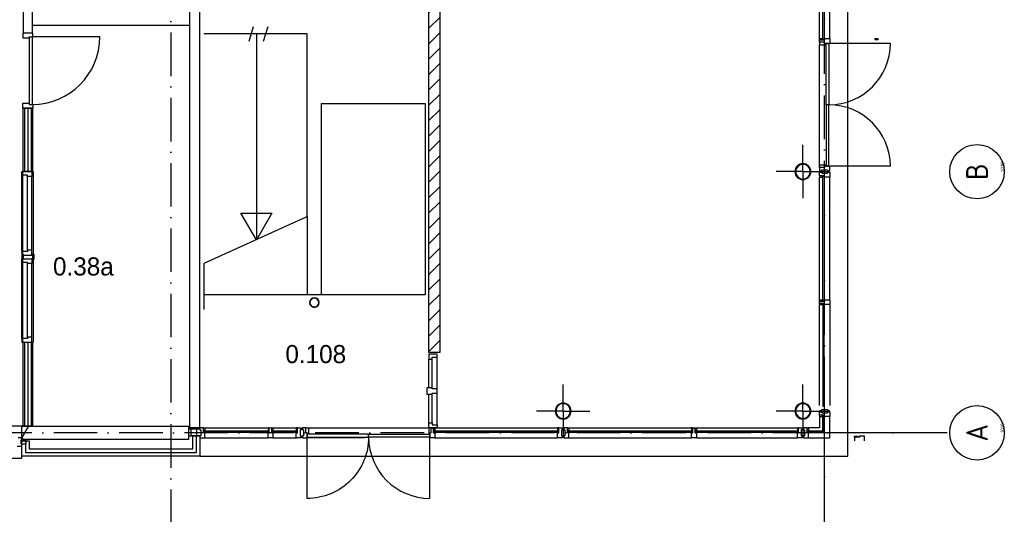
# Model space of a CAD drawing. Header units: millimetres. Extents: x -6587 to 170951, y 244 to 951952.
# Tile 25 of 102: x 73011 to 86566, y 8045 to 14864. Entities that reach past the tile are written whole.
import ezdxf
from ezdxf.enums import TextEntityAlignment as Align

# ---------------------------------------------------------------- set-up
doc = ezdxf.new("R2010")
doc.units = ezdxf.units.MM
doc.header["$LTSCALE"] = 100
doc.linetypes.add('DASHDOT', pattern=[9, 6, -1.5, 0, -1.5])
doc.layers.get('0').update_dxf_attribs({"linetype": 'CONTINUOUS'})
for name, color, linetype in [('AL$7----_STRAMIEN', 1, 'DASHDOT'), ('ALN-----_BLOCKNAAM', 2, 'CONTINUOUS'), ('BOUW', 8, 'CONTINUOUS'), ('EL6431--_CCTV', 3, 'CONTINUOUS')]:
    doc.layers.add(name, color=color, linetype=linetype)
doc.styles.add('BURO-025', font='BUROFONT.shx', dxfattribs={"height": 250})
doc.styles.get("Standard").update_dxf_attribs({"font": 'iso.shx'})

# ---------------------------------------------------------------- blocks, each defined once
blk = doc.blocks.new('VER90')
at = {"linetype": 'Continuous'}
blk.add_lwpolyline([(45, 139), (-45, 139), (-45, 67), (-28, 67), (-28, 0), (28, 0), (28, 67), (45, 67)], close=True, dxfattribs=at)
at = {"layer": 'ALN-----_BLOCKNAAM', "linetype": 'Continuous'}
blk.add_text('VER90', height=1, dxfattribs=at).set_placement((0, 0))
blk = doc.blocks.new('1010')
at = {"layer": 'AL$7----_STRAMIEN', "color": 7, "linetype": 'Continuous'}
blk.add_circle((0, 750), 750, dxfattribs=at)
at = {"layer": 'AL$7----_STRAMIEN', "color": 3, "linetype": 'Continuous'}
blk.add_attdef('STR-NAAM', text='', height=600, rotation=360, dxfattribs=at).set_placement((0, 750), align=Align.MIDDLE)
at = {"layer": 'ALN-----_BLOCKNAAM', "linetype": 'Continuous'}
blk.add_text('1010', height=100, dxfattribs=at).set_placement((0, 0))
blk = doc.blocks.new('RONDBUIS219X8')
at = {"color": 0, "linetype": 'Continuous'}
for points in [[(109.55, 0, 1), (-109.55, 0, 1)], [(101.55, 0, 1), (-101.55, 0, 1)]]:
    blk.add_lwpolyline(points, format="xyb", close=True, dxfattribs=at)

msp = doc.modelspace()

# ---------------------------------------------------------------- hatches: boundary and pattern name
at = {"layer": 'BOUW'}
h = msp.add_hatch(dxfattribs=at)
h.set_pattern_fill('PREFBET', color=256, style=0)
h.set_pattern_definition([(45, (90833.4, 33936.04), (-106.066, 106.066), [])])
h.paths.add_polyline_path([(78642.8, 10273.9), (78792.8, 10273.9), (78792.8, 14975.9), (78642.8, 14975.9)])

# ---------------------------------------------------------------- linework, layer by layer
at = {"layer": 'AL$7----_STRAMIEN', "color": 1}
for p, q in [((75092.8, 77693.7), (75092.8, 5951.5)), ((84092.8, 6017.7), (84092.8, 77759.8)), ((85780.5, 9168.7), (65059.5, 9168.7))]:
    msp.add_line(p, q, dxfattribs=at)
at = {"layer": 'BOUW'}
for p, q in [((84412.8, 8848.7), (84412.8, 58088.7)), ((84412.8, 8848.9), (84412.8, 21383.9)), ((73060.3, 18381.3), (73060.3, 14682)), ((73185.3, 14680), (73185.3, 18287.5)), ((84023.8, 14602.4), (84023.8, 16292.9)), ((84065.8, 14589.4), (84065.8, 16305.9)), ((84086.8, 16305.9), (84086.8, 14589.4)), ((84162.8, 14602.4), (84162.8, 16292.9)), ((75493, 9237.7), (75493, 16186.5)), ((75354, 9237.7), (75354, 16049.6)), ((78642.8, 10274), (78642.8, 14974)), ((78792.8, 14974), (78792.8, 10274)), ((73197.8, 14788.9), (75354, 14788.9)), ((84023.8, 14602.4), (84061.8, 14602.4)), ((84023.8, 14585.4), (84023.8, 14602.4)), ((84061.8, 14585.4), (84023.8, 14585.4)), ((84023.8, 14585.4), (84090.8, 14585.4)), ((84023.8, 14552.4), (84023.8, 14585.4)), ((84090.8, 14552.4), (84023.8, 14552.4)), ((84090.8, 14552.4), (84023.8, 14552.4)), ((84023.8, 14552.4), (84023.8, 14518.4)), ((84023.8, 12861.9), (84023.8, 14518.4)), ((84023.8, 14518.4), (84111.8, 14518.4)), ((84061.8, 14602.4), (84061.8, 14585.4)), ((84061.8, 14585.4), (84061.8, 14602.4)), ((84061.8, 14602.4), (84065.8, 14602.4)), ((84090.8, 14585.4), (84061.8, 14585.4)), ((84065.8, 14602.4), (84065.8, 14589.4)), ((84065.8, 14589.4), (84086.8, 14589.4)), ((84086.8, 14589.4), (84065.8, 14589.4)), ((84086.8, 14602.4), (84090.8, 14602.4)), ((84086.8, 14589.4), (84086.8, 14602.4)), ((84090.8, 14602.4), (84090.8, 14585.4)), ((84090.8, 14602.4), (84162.8, 14602.4)), ((84090.8, 14585.4), (84090.8, 14602.4)), ((84090.8, 14535.4), (84090.8, 14552.4)), ((84090.8, 14535.4), (84090.8, 14552.4)), ((84162.8, 14535.4), (84090.8, 14535.4)), ((84111.8, 14535.4), (84090.8, 14535.4)), ((84111.8, 14518.4), (84111.8, 14535.4)), ((84111.8, 13690.1), (84111.8, 14535.4)), ((84111.8, 14535.4), (84151.8, 14535.4)), ((84151.8, 14535.4), (84151.8, 13690.1)), ((84151.8, 14535.4), (84151.8, 13690.1)), ((84997.1, 14535.4), (84151.8, 14535.4)), ((84162.8, 14602.4), (84162.8, 14535.4)), ((84111.8, 13690.1), (84111.8, 12844.9)), ((84151.8, 13690.1), (84111.8, 13690.1)), ((84151.8, 13690.1), (84111.8, 13690.1)), ((84151.8, 12844.9), (84151.8, 13690.1)), ((84151.8, 12844.9), (84151.8, 13690.1)), ((83793, 12768.9), (83793, 13136.8)), ((83793, 12768.9), (83793, 13136.8)), ((73047.8, 12768.7), (73047.8, 10418.7)), ((73197.8, 12768.7), (73197.8, 10418.7)), ((83793, 12768.9), (83425.2, 12768.9)), ((83793, 12768.9), (83425.2, 12768.9)), ((83793, 12768.9), (84160.9, 12768.9)), ((83793, 12768.9), (83793, 12401.1)), ((83793, 12768.9), (84160.9, 12768.9)), ((83793, 12768.9), (83793, 12401.1)), ((84023.8, 12861.9), (84111.8, 12861.9)), ((84023.8, 12827.9), (84023.8, 12861.9)), ((84023.8, 12827.9), (84023.8, 12777.9)), ((84090.8, 12827.9), (84023.8, 12827.9)), ((84090.8, 12827.9), (84023.8, 12827.9)), ((84023.8, 12777.9), (84053.3, 12777.9)), ((84023.8, 12759.9), (84053.3, 12759.9)), ((84023.8, 12709.9), (84023.8, 12759.9)), ((84053.3, 12791.9), (84133.3, 12791.9)), ((84053.3, 12777.9), (84053.3, 12791.9)), ((84053.3, 12759.9), (84053.3, 12745.9)), ((84053.3, 12745.9), (84133.3, 12745.9)), ((84162.8, 12844.9), (84090.8, 12844.9)), ((84090.8, 12844.9), (84090.8, 12827.9)), ((84090.8, 12844.9), (84090.8, 12827.9)), ((84111.8, 12844.9), (84090.8, 12844.9)), ((84111.8, 12861.9), (84111.8, 12844.9)), ((84111.8, 12844.9), (84151.8, 12844.9)), ((84133.3, 12791.9), (84133.3, 12777.9)), ((84133.3, 12777.9), (84162.8, 12777.9)), ((84133.3, 12759.9), (84162.8, 12759.9)), ((84133.3, 12745.9), (84133.3, 12759.9)), ((84997.1, 12844.9), (84151.8, 12844.9)), ((84162.8, 12777.9), (84162.8, 12844.9)), ((84162.8, 12759.9), (84162.8, 12692.9)), ((84090.8, 12709.9), (84023.8, 12709.9)), ((84023.8, 12709.9), (84023.8, 12692.9)), ((84061.8, 12709.9), (84023.8, 12709.9)), ((84023.8, 12692.9), (84061.8, 12692.9)), ((84023.8, 11002.4), (84023.8, 12692.9)), ((84061.8, 12709.9), (84061.8, 12692.9)), ((84090.8, 12709.9), (84061.8, 12709.9)), ((84061.8, 12692.9), (84061.8, 12709.9)), ((84061.8, 12692.9), (84065.8, 12692.9)), ((84065.8, 12705.9), (84086.8, 12705.9)), ((84065.8, 12692.9), (84065.8, 12705.9)), ((84065.8, 12705.9), (84086.8, 12705.9)), ((84065.8, 10989.4), (84065.8, 12705.9)), ((84086.8, 12705.9), (84086.8, 12692.9)), ((84086.8, 12705.9), (84086.8, 10989.4)), ((84086.8, 12692.9), (84090.8, 12692.9)), ((84090.8, 12692.9), (84090.8, 12709.9)), ((84090.8, 12692.9), (84090.8, 12709.9)), ((84162.8, 12692.9), (84090.8, 12692.9)), ((84162.8, 11002.4), (84162.8, 12692.9)), ((78591, 11068.7), (75545, 11068.7)), ((84023.8, 11002.4), (84061.8, 11002.4)), ((84023.8, 10985.4), (84023.8, 11002.4)), ((84061.8, 10985.4), (84023.8, 10985.4)), ((84023.8, 10985.4), (84090.8, 10985.4)), ((84023.8, 10952.4), (84023.8, 10985.4)), ((84061.8, 11002.4), (84061.8, 10985.4)), ((84061.8, 10985.4), (84061.8, 11002.4)), ((84061.8, 11002.4), (84065.8, 11002.4)), ((84090.8, 10985.4), (84061.8, 10985.4)), ((84065.8, 11002.4), (84065.8, 10989.4)), ((84065.8, 10989.4), (84086.8, 10989.4)), ((84086.8, 10989.4), (84065.8, 10989.4)), ((84086.8, 11002.4), (84090.8, 11002.4)), ((84086.8, 10989.4), (84086.8, 11002.4)), ((84090.8, 11002.4), (84090.8, 10985.4)), ((84090.8, 11002.4), (84162.8, 11002.4)), ((84090.8, 10985.4), (84090.8, 11002.4)), ((84162.8, 11002.4), (84162.8, 10935.4)), ((84090.8, 10952.4), (84023.8, 10952.4)), ((84023.8, 10952.4), (84023.8, 10935.4)), ((84061.8, 10952.4), (84023.8, 10952.4)), ((84023.8, 10935.4), (84061.8, 10935.4)), ((84023.8, 9545), (84023.8, 10935.4)), ((84061.8, 10935.4), (84061.8, 10952.4)), ((84061.8, 10952.4), (84061.8, 10935.4)), ((84090.8, 10952.4), (84061.8, 10952.4)), ((84061.8, 10935.4), (84065.8, 10935.4)), ((84065.8, 10948.4), (84086.8, 10948.4)), ((84065.8, 10935.4), (84065.8, 10948.4)), ((84065.8, 10948.4), (84065.8, 9532)), ((84086.8, 10948.4), (84065.8, 10948.4)), ((84086.8, 10948.4), (84086.8, 10935.4)), ((84086.8, 9532), (84086.8, 10948.4)), ((84086.8, 10935.4), (84090.8, 10935.4)), ((84090.8, 10935.4), (84090.8, 10952.4)), ((84090.8, 10935.4), (84090.8, 10952.4)), ((84162.8, 10935.4), (84090.8, 10935.4)), ((84162.8, 10935.4), (84162.8, 9545)), ((73060.3, 9258.9), (73060.3, 10418.7)), ((73060.3, 10418.7), (73185.3, 10418.7)), ((73075.3, 10418.7), (73075.3, 9258.9)), ((73122.8, 10418.7), (73122.8, 9258.9)), ((73170.3, 10418.7), (73170.3, 9258.9)), ((73185.3, 10418.7), (73185.3, 9258.9)), ((78792.8, 10274), (78642.8, 10274)), ((83793, 9468.9), (83793, 9836.8)), ((83793, 9468.9), (83793, 9836.8)), ((83793, 9468.7), (83793, 9836.6)), ((84053.3, 9492), (84133.3, 9492)), ((84053.3, 9478), (84053.3, 9492)), ((84133.3, 9492), (84133.3, 9478)), ((83793, 9468.9), (83425.2, 9468.9)), ((83793, 9468.9), (83425.2, 9468.9)), ((83793, 9468.7), (83425.2, 9468.7)), ((83793, 9468.9), (83793, 9101.1)), ((83793, 9468.9), (83793, 9101.1)), ((83793, 9468.9), (84160.9, 9468.9)), ((83793, 9468.9), (84160.9, 9468.9)), ((83793, 9468.7), (83793, 9100.9)), ((83793, 9468.7), (84160.9, 9468.7)), ((84023.8, 9478), (84053.3, 9478)), ((84023.8, 9459.9), (84029.8, 9459.9)), ((84023.8, 9409.9), (84023.8, 9459.9)), ((84090.8, 9409.9), (84023.8, 9409.9)), ((84024, 9410.1), (84024, 9393.1)), ((84062, 9410.1), (84024, 9410.1)), ((84024, 9393.1), (84024, 9237.9)), ((84024, 9393.1), (84062, 9393.1)), ((84029.8, 9459.9), (84043.8, 9459.9)), ((84043.8, 9459.9), (84053.3, 9459.9)), ((84043.8, 9459.9), (84043.8, 9459.9)), ((84053.3, 9459.9), (84053.3, 9445.9)), ((84053.3, 9445.9), (84133.3, 9445.9)), ((84062, 9393.1), (84062, 9410.1)), ((84064.8, 9405.9), (84064.8, 9195.9)), ((84086.8, 9405.9), (84064.8, 9405.9)), ((84086.8, 9195.9), (84086.8, 9405.9)), ((84090.8, 9392.9), (84090.8, 9409.9)), ((84143.8, 9392.9), (84090.8, 9392.9)), ((84133.3, 9478), (84162.8, 9478)), ((84133.3, 9459.9), (84142.8, 9459.9)), ((84133.3, 9445.9), (84133.3, 9459.9)), ((84142.8, 9459.9), (84156.8, 9459.9)), ((84142.8, 9459.9), (84142.8, 9459.9)), ((84151.8, 9392.9), (84143.8, 9392.9)), ((84155.8, 9392.9), (84151.8, 9392.9)), ((84162.8, 9392.9), (84155.8, 9392.9)), ((84156.8, 9459.9), (84162.8, 9459.9)), ((84162.8, 9459.9), (84162.8, 9441)), ((84162.8, 9441), (84162.8, 9392.9)), ((84162.8, 9098.9), (84162.8, 9392.9)), ((73133.2, 9258.9), (72073.5, 9258.9)), ((73040.8, 9258.9), (75332.8, 9258.9)), ((73133.2, 9258.9), (73040.8, 9098.9)), ((73040.8, 9258.9), (73133.2, 9258.9)), ((73040.8, 9098.9), (73040.8, 9258.9)), ((73040.8, 9098.9), (73040.8, 9258.9)), ((73040.8, 9098.9), (73133.2, 9258.9)), ((73185.3, 9258.9), (73060.3, 9258.9)), ((75332.8, 9258.9), (75332.8, 9078.9)), ((76986, 9237.9), (78642.5, 9237.9)), ((78642.5, 9237.9), (78642.5, 9149.9)), ((78676.5, 9237.9), (78642.5, 9237.9)), ((78676.5, 9237.9), (78709.5, 9237.9)), ((78676.5, 9170.9), (78676.5, 9237.9)), ((78676.5, 9170.9), (78676.5, 9237.9)), ((78709.5, 9237.9), (78726.5, 9237.9)), ((78709.5, 9199.9), (78709.5, 9237.9)), ((78709.5, 9237.9), (78709.5, 9170.9)), ((78726.5, 9237.9), (80417, 9237.9)), ((78726.5, 9237.9), (78726.5, 9199.9)), ((80417, 9237.9), (80417, 9199.9)), ((80434, 9237.9), (80417, 9237.9)), ((80434, 9237.9), (80484, 9237.9)), ((80434, 9170.9), (80434, 9237.9)), ((80434, 9199.9), (80434, 9237.9)), ((80484, 9237.9), (80484, 9208.4)), ((82326.5, 9237.9), (83717.2, 9237.9)), ((83717.2, 9237.9), (83717.2, 9199.9)), ((83734.2, 9237.9), (83717.2, 9237.9)), ((83734.2, 9237.9), (83784.2, 9237.9)), ((83734.2, 9170.9), (83734.2, 9237.9)), ((83734.2, 9199.9), (83734.2, 9237.9)), ((83784.2, 9237.9), (83784.2, 9208.4)), ((83802, 9237.9), (83802, 9231.9)), ((83852, 9237.9), (83802, 9237.9)), ((83802, 9231.9), (83802, 9217.9)), ((83802, 9217.9), (83802, 9208.4)), ((83802, 9217.9), (83802, 9217.9)), ((83852, 9170.9), (83852, 9237.9)), ((83852, 9237.9), (83869, 9237.9)), ((83852, 9199.9), (83852, 9237.9)), ((84024, 9237.9), (83869, 9237.9)), ((83869, 9237.9), (83869, 9199.9)), ((73040.8, 9098.9), (72990.8, 9098.9)), ((73061.2, 9078.9), (73040.8, 9099.2)), ((73040.8, 9078.9), (73040.8, 9098.9)), ((73040.8, 9073.9), (73040.8, 9098.9)), ((73040.8, 8818.9), (73040.8, 9098.9)), ((75392.8, 9128.4), (75492.8, 9128.4)), ((75392.8, 8948.9), (75392.8, 9128.4)), ((75442.8, 8898.9), (75442.8, 9128.4)), ((75442.8, 8898.9), (75442.8, 9128.4)), ((75492.8, 9128.4), (75492.8, 8848.9)), ((77814.3, 9149.9), (78659.5, 9149.9)), ((77814.3, 9109.9), (77814.3, 9149.9)), ((78659.5, 9109.9), (77814.3, 9109.9)), ((78659.5, 9109.9), (77814.3, 9109.9)), ((78642.5, 9149.9), (78659.5, 9149.9)), ((78659.5, 9170.9), (78676.5, 9170.9)), ((78659.5, 9098.9), (78659.5, 9170.9)), ((78659.5, 9170.9), (78676.5, 9170.9)), ((78659.5, 9149.9), (78659.5, 9170.9)), ((78659.5, 9149.9), (78659.5, 9109.9)), ((78659.5, 8264.6), (78659.5, 9109.9)), ((78726.5, 9098.9), (78659.5, 9098.9)), ((78726.5, 9199.9), (78709.5, 9199.9)), ((78709.5, 9199.9), (78726.5, 9199.9)), ((78709.5, 9170.9), (78709.5, 9199.9)), ((78726.5, 9170.9), (78709.5, 9170.9)), ((78709.5, 9170.9), (78726.5, 9170.9)), ((78713.5, 9195.9), (80430, 9195.9)), ((78713.5, 9195.9), (78713.5, 9174.9)), ((78726.5, 9195.9), (78713.5, 9195.9)), ((78713.5, 9174.9), (78713.5, 9195.9)), ((80430, 9174.9), (78713.5, 9174.9)), ((78713.5, 9174.9), (78726.5, 9174.9)), ((78726.5, 9199.9), (78726.5, 9195.9)), ((78726.5, 9174.9), (78726.5, 9170.9)), ((78726.5, 9170.9), (78726.5, 9098.9)), ((78726.5, 9098.9), (80417, 9098.9)), ((80434, 9199.9), (80417, 9199.9)), ((80417, 9199.9), (80417, 9195.9)), ((80417, 9199.9), (80434, 9199.9)), ((80417, 9195.9), (80430, 9195.9)), ((80417, 9174.9), (80417, 9170.9)), ((80430, 9174.9), (80417, 9174.9)), ((80417, 9170.9), (80434, 9170.9)), ((80417, 9098.9), (80417, 9170.9)), ((80417, 9170.9), (80434, 9170.9)), ((80484, 9098.9), (80417, 9098.9)), ((80430, 9195.9), (80430, 9174.9)), ((80430, 9195.9), (80430, 9174.9)), ((80434, 9170.9), (80434, 9199.9)), ((80470, 9208.4), (80470, 9128.4)), ((80484, 9208.4), (80470, 9208.4)), ((80470, 9128.4), (80484, 9128.4)), ((80484, 9128.4), (80484, 9098.9)), ((82313.5, 9195.9), (83730.2, 9195.9)), ((82313.5, 9174.9), (82313.5, 9195.9)), ((83730.2, 9174.9), (82313.5, 9174.9)), ((82326.5, 9098.9), (83717.2, 9098.9)), ((83734.2, 9199.9), (83717.2, 9199.9)), ((83717.2, 9199.9), (83717.2, 9195.9)), ((83717.2, 9199.9), (83734.2, 9199.9)), ((83717.2, 9195.9), (83730.2, 9195.9)), ((83717.2, 9174.9), (83717.2, 9170.9)), ((83730.2, 9174.9), (83717.2, 9174.9)), ((83717.2, 9170.9), (83734.2, 9170.9)), ((83717.2, 9098.9), (83717.2, 9170.9)), ((83717.2, 9170.9), (83734.2, 9170.9)), ((83784.2, 9098.9), (83717.2, 9098.9)), ((83730.2, 9195.9), (83730.2, 9174.9)), ((83730.2, 9195.9), (83730.2, 9174.9)), ((83734.2, 9170.9), (83734.2, 9199.9)), ((83770.2, 9208.4), (83770.2, 9128.4)), ((83784.2, 9208.4), (83770.2, 9208.4)), ((83770.2, 9128.4), (83784.2, 9128.4)), ((83784.2, 9128.4), (83784.2, 9098.9)), ((83802, 9208.4), (83816, 9208.4)), ((83802, 9128.4), (83802, 9118.9)), ((83816, 9128.4), (83802, 9128.4)), ((83802, 9118.9), (83802, 9104.9)), ((83802, 9118.9), (83802, 9118.9)), ((83802, 9104.9), (83802, 9098.9)), ((83802, 9098.9), (83820.9, 9098.9)), ((83816, 9208.4), (83816, 9128.4)), ((83820.9, 9098.9), (83869, 9098.9)), ((83869, 9199.9), (83852, 9199.9)), ((83869, 9170.9), (83852, 9170.9)), ((83856, 9195.9), (84086.8, 9195.9)), ((83856, 9174.9), (83856, 9195.9)), ((84086.8, 9174.9), (83856, 9174.9)), ((83869, 9117.9), (83869, 9170.9)), ((83869, 9109.9), (83869, 9117.9)), ((83869, 9105.9), (83869, 9109.9)), ((83869, 9098.9), (83869, 9105.9)), ((83869, 9098.9), (84162.8, 9098.9)), ((84064.8, 9195.9), (84086.8, 9195.9)), ((84086.8, 9195.9), (84086.8, 9174.9)), ((84504.1, 9125), (84542.1, 9125)), ((84504.1, 9108), (84504.1, 9125)), ((84504.1, 9108), (84504.1, 9058)), ((84571.1, 9108), (84504.1, 9108)), ((84542.1, 9108), (84504.1, 9108)), ((84542.1, 9108), (84542.1, 9125)), ((84542.1, 9125), (84546.1, 9125)), ((84542.1, 9125), (84542.1, 9108)), ((84571.1, 9108), (84542.1, 9108)), ((84546.1, 9125), (84546.1, 9112)), ((84546.1, 9112), (84567.1, 9112)), ((84546.1, 9112), (84567.1, 9112)), ((84567.1, 9125), (84571.1, 9125)), ((84567.1, 9112), (84567.1, 9125)), ((84643.1, 9125), (84571.1, 9125)), ((84571.1, 9125), (84571.1, 9108)), ((84571.1, 9125), (84571.1, 9108)), ((84643.1, 9058), (84643.1, 9125)), ((72973.8, 8984.9), (73040.8, 8984.9)), ((73101.8, 9073.9), (73030.8, 9073.9)), ((73030.8, 9073.9), (73030.8, 9017.9)), ((73030.8, 9073.9), (73040.8, 9073.9)), ((73030.8, 9017.9), (73030.8, 9073.9)), ((73030.8, 9017.9), (73101.8, 9017.9)), ((73040.8, 9017.9), (73030.8, 9017.9)), ((75332.8, 9078.9), (73040.8, 9078.9)), ((73040.8, 9073.9), (73040.8, 9073.9)), ((73040.8, 9058.9), (73140.8, 9058.9)), ((73040.8, 8848.9), (73040.8, 9058.9)), ((73040.8, 8984.9), (73040.8, 9017.9)), ((73090.8, 9058.9), (73090.8, 8898.9)), ((73090.8, 9058.9), (73090.8, 8898.9)), ((73101.8, 9017.9), (73101.8, 9073.9)), ((73140.8, 9058.9), (73140.8, 8948.9)), ((73140.8, 8948.9), (75392.8, 8948.9)), ((72165.8, 8818.9), (73040.8, 8818.9)), ((75492.8, 8848.9), (73040.8, 8848.9)), ((73090.8, 8898.9), (75442.8, 8898.9)), ((73090.8, 8898.9), (75442.8, 8898.9)), ((75492.8, 8848.9), (84412.8, 8848.9))]:
    msp.add_line(p, q, dxfattribs=at)
for points in [[(73192.3, 14678.9), (73053.3, 14678.9), (73053.3, 14611.9), (73141.3, 14611.9), (73141.3, 14628.9), (73192.3, 14628.9), (73192.3, 14678.9)], [(76968, 12151.2), (76968, 14668.7), (75545, 14668.7)], [(76169, 14568.7), (76231.5, 14768.7)], [(76269, 14668.7), (76269, 11828.7)], [(76369, 14568.7), (76431.5, 14768.7)], [(73141.3, 14628.9), (73141.3, 13694.9)], [(74115.3, 14628.9), (73181.3, 14628.9)], [(73181.3, 14628.9), (73181.3, 13694.9)], [(73192.3, 13644.9), (73053.3, 13644.9), (73053.3, 13711.9), (73141.3, 13711.9), (73141.3, 13694.9), (73192.3, 13694.9), (73192.3, 13644.9)], [(73075.3, 13644.9), (73075.3, 12768.7)], [(73122.8, 13644.9), (73122.8, 12768.7)], [(73170.3, 13644.9), (73170.3, 12768.7)], [(73040.8, 12768.7), (73179.8, 12768.7), (73179.8, 12701.7), (73116.8, 12701.7), (73116.8, 12718.7), (73040.8, 12718.7), (73040.8, 12768.7)], [(73040.8, 11668.7), (73040.8, 12718.7)], [(73116.8, 11685.7), (73116.8, 12701.7)], [(73179.8, 11685.7), (73179.8, 12701.7)], [(76970.8, 12152.5), (75545, 11504.3)], [(76968, 12151.2), (76968, 11068.7)], [(73040.8, 11618.7), (73179.8, 11618.7), (73179.8, 11685.7), (73116.8, 11685.7), (73116.8, 11668.7), (73040.8, 11668.7), (73040.8, 11618.7)], [(73040.8, 11568.7), (73179.8, 11568.7), (73179.8, 11501.7), (73116.8, 11501.7), (73116.8, 11518.7), (73040.8, 11518.7), (73040.8, 11568.7)], [(73060.3, 11618.7), (73060.3, 11631.2), (73042.3, 11631.2), (73042.3, 11568.7), (73042.3, 11556.2), (73060.3, 11556.2)], [(73065.8, 11618.7), (73060.3, 11618.7), (73060.3, 11568.7), (73065.8, 11568.7)], [(73179.8, 11618.7), (73185.3, 11618.7), (73185.3, 11568.7), (73179.8, 11568.7)], [(73185.3, 11618.7), (73185.3, 11631.2), (73203.3, 11631.2), (73203.3, 11568.7), (73203.3, 11556.2), (73185.3, 11556.2)], [(73040.8, 10468.7), (73040.8, 11518.7)], [(73116.8, 10485.7), (73116.8, 11501.7)], [(73179.8, 10485.7), (73179.8, 11501.7)], [(75545, 11504.3), (75545, 10868.9)], [(73040.8, 10418.7), (73179.8, 10418.7), (73179.8, 10485.7), (73116.8, 10485.7), (73116.8, 10468.7), (73040.8, 10468.7), (73040.8, 10418.7)], [(78642.8, 9789.9), (78642.8, 10184.9)], [(78689.8, 9789.9), (78689.8, 10184.9)], [(78756.8, 9277.9), (78756.8, 10211.9)], [(80493, 9468.9), (80493, 9836.8)], [(80493, 9468.9), (80493, 9836.8)], [(78642.8, 9304.9), (78642.8, 9699.9)], [(78689.8, 9304.9), (78689.8, 9699.9)], [(80493, 9468.9), (80125.2, 9468.9)], [(80493, 9468.9), (80125.2, 9468.9)], [(80493, 9468.9), (80493, 9101.1)], [(80493, 9468.9), (80493, 9101.1)], [(80493, 9468.9), (80860.9, 9468.9)], [(80493, 9468.9), (80860.9, 9468.9)], [(75542.8, 9237.7), (76446.8, 9237.7)], [(76496.8, 9237.7), (76817, 9237.7)], [(80552, 9237.9), (82276.5, 9237.9)], [(75450.8, 9128.2), (75373.8, 9128.2)], [(75559.8, 9098.7), (76429.8, 9098.7)], [(76496.8, 9098.7), (76817, 9098.7)], [(77762.3, 9098.9), (76969, 9098.9)], [(80569, 9098.9), (82259.5, 9098.9)]]:
    msp.add_lwpolyline(points, dxfattribs=at)
for points in [[(84825.7, 14585.4), (84787.7, 14585.4), (84787.7, 14602.4), (84825.7, 14602.4)], [(78591, 13708.6), (78591, 11068.7), (77168, 11068.7), (77168, 13708.6)], [(73185.3, 13644.9), (73185.3, 12768.7), (73060.3, 12768.7), (73060.3, 13644.9)], [(76269, 11828.7), (76057.3, 12195.3), (76480.6, 12195.3)], [(78642.8, 10251.9), (78642.8, 10184.9), (78689.8, 10184.9), (78689.8, 10211.9), (78756.8, 10211.9), (78756.8, 10251.9)], [(75492.8, 9237.7), (75332.8, 9237.7), (75332.8, 9222.7), (75492.8, 9222.7)], [(75332.8, 9128.2), (75373.8, 9128.2), (75373.8, 9222.7), (75332.8, 9222.7)], [(75492.8, 9222.7), (75492.8, 9208.2), (75506.8, 9208.2), (75506.8, 9128.2), (75450.8, 9128.2), (75450.8, 9222.7)], [(75559.8, 9170.7), (75542.8, 9170.7), (75542.8, 9237.7), (75492.8, 9237.7), (75492.8, 9208.2), (75506.8, 9208.2), (75506.8, 9128.2), (75492.8, 9128.2), (75492.8, 9098.7), (75559.8, 9098.7)], [(75542.8, 9199.7), (75542.8, 9237.7), (75559.8, 9237.7), (75559.8, 9199.7)], [(76446.8, 9199.7), (76446.8, 9237.7), (76429.8, 9237.7), (76429.8, 9199.7)], [(76429.8, 9098.7), (76429.8, 9170.7), (76446.8, 9170.7), (76446.8, 9237.7), (76479.8, 9237.7), (76479.8, 9170.7), (76496.8, 9170.7), (76496.8, 9098.7)], [(76479.8, 9199.7), (76479.8, 9237.7), (76496.8, 9237.7), (76496.8, 9199.7)], [(76834, 9199.7), (76834, 9237.7), (76817, 9237.7), (76817, 9199.7)], [(76817, 9170.7), (76834, 9170.7), (76834, 9237.7), (76884, 9237.7), (76884, 9208.2), (76870, 9208.2), (76870, 9128.2), (76884, 9128.2), (76884, 9098.7), (76817, 9098.7)], [(76969, 9170.9), (76952, 9170.9), (76952, 9237.9), (76902, 9237.9), (76902, 9208.4), (76916, 9208.4), (76916, 9128.4), (76902, 9128.4), (76902, 9098.9), (76969, 9098.9)], [(76952, 9237.9), (76986, 9237.9), (76986, 9149.9), (76969, 9149.9), (76969, 9170.9), (76952, 9170.9)], [(78642.8, 9237.9), (78642.8, 9304.9), (78689.8, 9304.9), (78689.8, 9277.9), (78756.8, 9277.9), (78756.8, 9237.9)], [(80569, 9170.9), (80552, 9170.9), (80552, 9237.9), (80502, 9237.9), (80502, 9208.4), (80516, 9208.4), (80516, 9128.4), (80502, 9128.4), (80502, 9098.9), (80569, 9098.9)], [(80552, 9199.9), (80552, 9237.9), (80569, 9237.9), (80569, 9199.9)], [(82276.5, 9199.9), (82276.5, 9237.9), (82259.5, 9237.9), (82259.5, 9199.9)], [(82259.5, 9098.9), (82259.5, 9170.9), (82276.5, 9170.9), (82276.5, 9237.9), (82309.5, 9237.9), (82309.5, 9170.9), (82326.5, 9170.9), (82326.5, 9098.9)], [(82309.5, 9199.9), (82309.5, 9237.9), (82326.5, 9237.9), (82326.5, 9199.9)], [(75559.8, 9199.7), (75559.8, 9195.7), (75546.8, 9195.7), (75546.8, 9174.7), (75559.8, 9174.7), (75559.8, 9170.7), (75542.8, 9170.7), (75542.8, 9199.7)], [(75546.8, 9174.7), (75546.8, 9195.7), (76442.8, 9195.7), (76442.8, 9174.7)], [(76429.8, 9199.7), (76429.8, 9195.7), (76442.8, 9195.7), (76442.8, 9174.7), (76429.8, 9174.7), (76429.8, 9170.7), (76446.8, 9170.7), (76446.8, 9199.7)], [(76496.8, 9199.7), (76496.8, 9195.7), (76483.8, 9195.7), (76483.8, 9174.7), (76496.8, 9174.7), (76496.8, 9170.7), (76479.8, 9170.7), (76479.8, 9199.7)], [(76483.8, 9174.7), (76483.8, 9195.7), (76830, 9195.7), (76830, 9174.7)], [(76817, 9199.7), (76817, 9195.7), (76830, 9195.7), (76830, 9174.7), (76817, 9174.7), (76817, 9170.7), (76834, 9170.7), (76834, 9199.7)], [(76969, 9149.9), (76969, 9109.9), (77814.3, 9109.9), (77814.3, 9149.9)], [(80569, 9199.9), (80569, 9195.9), (80556, 9195.9), (80556, 9174.9), (80569, 9174.9), (80569, 9170.9), (80552, 9170.9), (80552, 9199.9)], [(80556, 9174.9), (80556, 9195.9), (82272.5, 9195.9), (82272.5, 9174.9)], [(82259.5, 9199.9), (82259.5, 9195.9), (82272.5, 9195.9), (82272.5, 9174.9), (82259.5, 9174.9), (82259.5, 9170.9), (82276.5, 9170.9), (82276.5, 9199.9)], [(82326.5, 9199.9), (82326.5, 9195.9), (82313.5, 9195.9), (82313.5, 9174.9), (82326.5, 9174.9), (82326.5, 9170.9), (82309.5, 9170.9), (82309.5, 9199.9)]]:
    msp.add_lwpolyline(points, close=True, dxfattribs=at)
for points in [[(80602.6, 9468.9, 1), (80383.5, 9468.9, 1)], [(80602.6, 9468.9, 1), (80383.5, 9468.9, 1)], [(80594.6, 9468.9, 1), (80391.5, 9468.9, 1)], [(80594.6, 9468.9, 1), (80391.5, 9468.9, 1)], [(77814.3, 9109.9, -0.4142136), (76969, 8264.6), (76969, 9109.9)]]:
    msp.add_lwpolyline(points, format="xyb", close=True, dxfattribs=at)
for centre, radius, start, end in [((73181.3, 14628.9), 934, 270, 0), ((84151.8, 14535.4), 845.2, 270, 0), ((84151.8, 12844.9), 845.2, 0, 90), ((83793, 12768.9), 109.5, 0, 180), ((83793, 12768.9), 109.5, 0, 180), ((83793, 12768.9), 109.5, 180, 0), ((83793, 12768.9), 109.5, 180, 0), ((83793, 12768.9), 101.5, 0, 180), ((83793, 12768.9), 101.5, 0, 180), ((83793, 12768.9), 101.5, 180, 0), ((83793, 12768.9), 101.5, 180, 0), ((83793, 9468.9), 109.5, 0, 180), ((83793, 9468.9), 109.5, 0, 180), ((83793, 9468.7), 109.5, 0, 180), ((83793, 9468.9), 101.5, 0, 180), ((83793, 9468.9), 101.5, 0, 180), ((83793, 9468.7), 101.5, 0, 180), ((83793, 9468.9), 109.5, 180, 0), ((83793, 9468.9), 109.5, 180, 0), ((83793, 9468.7), 109.5, 180, 0), ((83793, 9468.9), 101.5, 180, 0), ((83793, 9468.9), 101.5, 180, 0), ((83793, 9468.7), 101.5, 180, 0), ((78659.5, 9109.9), 845.2, 180, 270)]:
    msp.add_arc(centre, radius, start, end, dxfattribs=at)
at = {"layer": 'EL6431--_CCTV'}
for points in [[(84092.8, 6017.7), (84092.8, 9688.9)], [(85780.5, 9168.7), (83863.7, 9168.7)]]:
    msp.add_lwpolyline(points, dxfattribs=at)

# ---------------------------------------------------------------- block references
at = {"layer": 'AL$7----_STRAMIEN', "color": 8, "xscale": 0.5, "yscale": 0.5, "zscale": 0.5, "rotation": 90}
for p, values in [((86565.2, 12768.7), {'STR-NAAM': 'B'}), ((86565.2, 9168.7), {'STR-NAAM': 'A'}), ((86565.2, 9168.7), {'STR-NAAM': 'A'})]:
    msp.add_blockref('1010', p, dxfattribs=at).add_auto_attribs(values)
at = {"layer": 'BOUW', "xscale": 0.6, "yscale": 0.6, "zscale": 0.6}
msp.add_blockref('RONDBUIS219X8', (77068, 10964.2), dxfattribs=at)
at = {"layer": 'BOUW', "rotation": 90}
msp.add_blockref('VER90', (78756.8, 9744.9), dxfattribs=at)

# ---------------------------------------------------------------- texts
at = {"layer": 'BOUW', "style": 'BURO-025'}
for s, p in [('0.38a', (73469.2, 11337.3)), ('0.108', (76668.6, 10129))]:
    msp.add_text(s, height=250, dxfattribs=at).set_placement(p)

doc.saveas('drawing.dxf')
